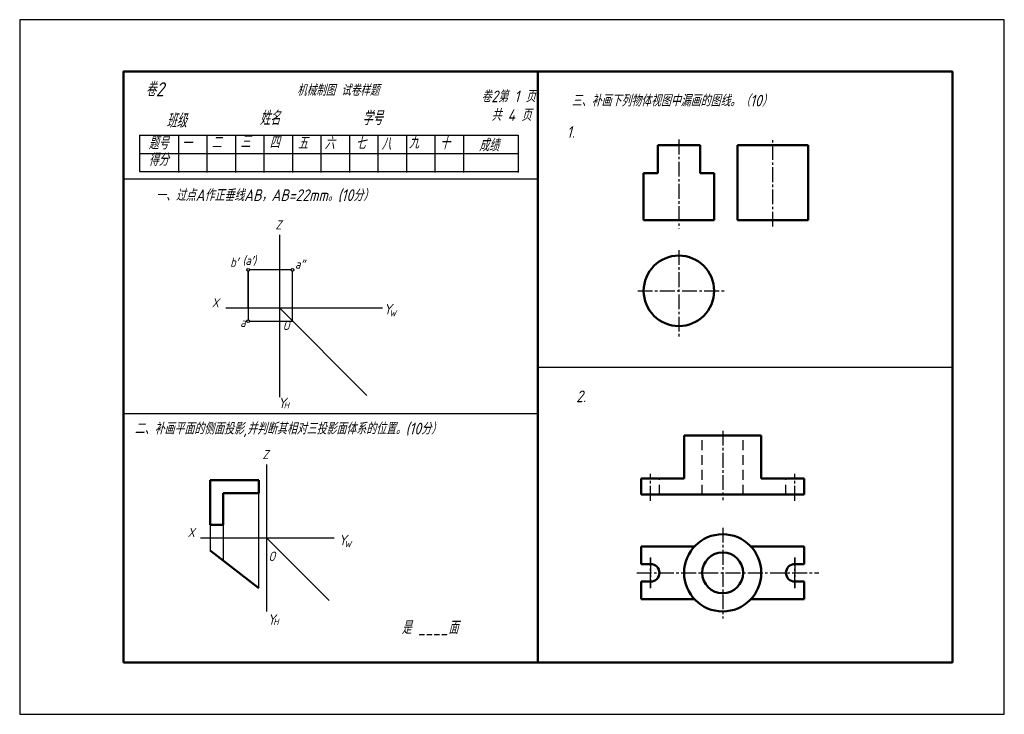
# Model space of a CAD drawing. Header units: millimetres. Extents: x 0 to 380, y 0 to 268.
import ezdxf

# ---------------------------------------------------------------- set-up
doc = ezdxf.new("R2010")
doc.units = ezdxf.units.MM
doc.header["$LTSCALE"] = 0.6
for name, pattern in [('CENTER2', [28.575, 19.05, -3.175, 3.175, -3.175]), ('DASHED', [19.05, 12.7, -6.35]), ('DASHED2', [9.525, 6.35, -3.175])]:
    doc.linetypes.add(name, pattern=pattern)
for name, color, linetype, lineweight in [('图层8', 7, 'Continuous', 25), ('点画线层', 3, 'CENTER2', 25), ('粗实线', 210, 'Continuous', 50), ('粗实线层', 7, 'Continuous', 50), ('虚线层', 2, 'DASHED', 25)]:
    doc.layers.add(name, color=color, linetype=linetype, lineweight=lineweight)
for name, color, linetype in [('细实线', 7, 'Continuous'), ('细实线层', 7, 'Continuous'), ('虚线', 52, 'DASHED2')]:
    doc.layers.add(name, color=color, linetype=linetype)
doc.styles.add('工程字体', font='gbeitc.shx', dxfattribs={"bigfont": 'gbcbig.shx'})
doc.styles.add('工程斜体', font='gbeitc.shx', dxfattribs={"bigfont": 'gbcbig.shx'})

msp = doc.modelspace()

# ---------------------------------------------------------------- linework, layer by layer
at = {"color": 7}
msp.add_lwpolyline([(0, 0), (380, 0), (380, 268), (0, 268)], close=True, dxfattribs=at)
at = {"layer": '点画线层', "color": 7, "ltscale": 0.5}
for p, q in [((254.4, 221.76), (254.4, 187.29)), ((290.67, 188.2), (290.67, 221.76)), ((254.4, 179.13), (254.4, 145.1)), ((238.51, 163.39), (272.8, 163.39)), ((271.31, 109.42), (271.31, 82.63)), ((243.49, 82.42), (243.49, 92.84)), ((299.14, 82.42), (299.14, 92.84)), ((271.31, 72), (271.31, 36.92)), ((243.49, 60.52), (243.49, 48.82)), ((243.49, 48.66), (243.49, 60.35)), ((299.14, 60.52), (299.14, 48.82)), ((299.14, 48.66), (299.14, 60.35)), ((238.17, 54.59), (308.39, 54.59))]:
    msp.add_line(p, q, dxfattribs=at)
at = {"layer": '粗实线', "color": 7}
msp.add_line((200, 248), (200, 20), dxfattribs=at)
msp.add_lwpolyline([(40, 20), (360, 20), (360, 248), (40, 248)], close=True, dxfattribs=at)
at = {"layer": '粗实线层', "color": 7, "ltscale": 0.5}
for p, q in [((246.24, 208.73), (246.24, 219.61)), ((246.24, 219.61), (262.56, 219.61)), ((262.56, 219.61), (262.56, 208.73)), ((240.8, 190.6), (240.8, 208.73)), ((240.8, 208.73), (246.24, 208.73)), ((262.56, 208.73), (268, 208.73)), ((268, 190.6), (268, 208.73)), ((268, 190.6), (240.8, 190.6)), ((256.42, 107.51), (271.31, 107.51)), ((256.42, 90.93), (256.42, 107.51)), ((286.2, 107.51), (271.31, 107.51)), ((286.2, 90.93), (286.2, 107.51)), ((92.3, 90.33), (73.55, 90.33)), ((73.55, 90.33), (73.55, 73.15)), ((92.3, 90.33), (92.3, 85.33)), ((239.87, 90.93), (256.42, 90.93)), ((239.87, 84.76), (239.87, 90.93)), ((302.76, 90.93), (286.2, 90.93)), ((302.76, 84.76), (302.76, 90.93)), ((78.55, 73.15), (78.55, 85.33)), ((92.3, 85.33), (78.55, 85.33)), ((239.87, 84.76), (271.31, 84.76)), ((302.76, 84.76), (271.31, 84.76)), ((73.55, 73.15), (78.55, 73.15)), ((239.87, 64.77), (260.45, 64.77)), ((239.87, 64.77), (239.87, 57.99)), ((302.76, 64.77), (282.17, 64.77)), ((302.76, 64.77), (302.76, 57.99)), ((73.55, 63.15), (92.3, 48.69)), ((243.49, 57.99), (239.87, 57.99)), ((299.14, 57.99), (302.76, 57.99)), ((239.87, 44.41), (239.87, 51.18)), ((243.49, 51.18), (239.87, 51.18)), ((299.14, 51.18), (302.76, 51.18)), ((302.76, 44.41), (302.76, 51.18)), ((239.87, 44.41), (260.45, 44.41)), ((302.76, 44.41), (282.17, 44.41))]:
    msp.add_line(p, q, dxfattribs=at)
at = {"layer": '粗实线层', "lineweight": 50}
for p, q in [((277.07, 190.6), (277.07, 219.61)), ((277.07, 219.61), (304.27, 219.61)), ((304.27, 190.6), (304.27, 219.61)), ((304.27, 190.6), (277.07, 190.6))]:
    msp.add_line(p, q, dxfattribs=at)
at = {"layer": '粗实线层', "color": 7, "ltscale": 0.5}
for centre, radius in [((254.4, 163.39), 13.6), ((271.31, 54.59), 14.89), ((271.31, 54.59), 14.89), ((271.31, 54.59), 7.9)]:
    msp.add_circle(centre, radius, dxfattribs=at)
for centre, start, end in [((243.49, 54.59), 0, 90), ((299.14, 54.59), 90, 180), ((243.49, 54.59), 270, 0), ((299.14, 54.59), 180, 270)]:
    msp.add_arc(centre, 3.4, start, end, dxfattribs=at)
at = {"layer": '细实线', "color": 7}
for p, q in [((46.28, 223.41), (192.39, 223.41)), ((46.28, 223.41), (46.28, 209.41)), ((61.27, 223.41), (61.27, 209.05)), ((72.27, 223.41), (72.27, 209.05)), ((83.27, 223.41), (83.27, 209.05)), ((94.27, 223.41), (94.27, 209.05)), ((105.27, 223.41), (105.27, 209.05)), ((116.27, 223.41), (116.27, 209.05)), ((127.27, 223.41), (127.27, 209.05)), ((138.27, 223.41), (138.27, 209.05)), ((149.27, 223.41), (149.27, 209.05)), ((160.27, 223.41), (160.27, 209.05)), ((171.27, 223.41), (171.27, 209.05)), ((192.39, 223.41), (192.39, 209.05)), ((46.28, 216.41), (192.39, 216.41)), ((46.28, 209.41), (192.39, 209.41)), ((40, 206.6), (200, 206.6)), ((200, 134), (360, 134)), ((40, 116), (200, 116))]:
    msp.add_line(p, q, dxfattribs=at)
at = {"layer": '细实线层', "color": 7, "ltscale": 0.5}
for p, q in [((100.21, 185.02), (100.21, 122.41)), ((88.19, 156.77), (88.19, 171.02)), ((88.19, 171.02), (88.19, 152.17)), ((104.8, 171.52), (88.69, 171.52)), ((105.3, 151.67), (105.3, 171.02)), ((79.53, 156.77), (140.02, 156.77)), ((100.21, 156.77), (133.99, 122.99)), ((88.69, 151.67), (105.3, 151.67)), ((95.22, 96.41), (95.22, 39.66)), ((92.3, 48.69), (92.3, 85.33)), ((73.55, 73.15), (73.55, 63.15)), ((78.55, 73.15), (78.55, 59.29)), ((69.81, 68.15), (121.31, 68.15)), ((95.22, 68.15), (119.4, 43.97))]:
    msp.add_line(p, q, dxfattribs=at)
for centre in [(88.19, 171.52), (105.3, 171.52), (88.19, 151.67)]:
    msp.add_circle(centre, 0.5, dxfattribs=at)
at = {"layer": '虚线层', "color": 7, "ltscale": 0.5}
for p, q in [((263.41, 84.76), (263.41, 107.51)), ((279.21, 84.76), (279.21, 107.51)), ((246.89, 84.76), (246.89, 90.93)), ((295.73, 84.76), (295.73, 90.93))]:
    msp.add_line(p, q, dxfattribs=at)

# ---------------------------------------------------------------- texts
at = {"layer": '图层8', "color": 7, "style": '工程字体'}
for s, p in [('一、过点A作正垂线AB，AB=22mm。(10分）', (52.55, 198.04)), ('二、补画平面的侧面投影,并判断其相对三投影面体系的位置。(10分）', (44.35, 108))]:
    msp.add_text(s, height=4.5, dxfattribs=at).set_placement(p)
at = {"layer": '细实线', "color": 7, "style": '工程字体'}
for s, height, p in [('卷2', 5.4, (48.65, 238.46)), ('   机械制图 试卷样题', 4.32, (100, 238.64)), ('卷2第 1 页', 4.5, (178.15, 236.15)), ('三、补画下列物体视图中漏画的图线。（10）', 4.5, (213, 234.53)), ('班级', 5.4, (56.62, 226.33)), ('姓名', 5.4, (92.62, 227.33)), ('学号', 5.4, (132.22, 227.33)), ('共 4 页', 4.5, (182.04, 228.95)), ('题号', 4.8, (49.74, 217.99)), ('一', 4.8, (62.57, 217.99)), ('二', 4.8, (74.02, 218.25)), ('三', 4.8, (85.2, 218.52)), ('四', 4.8, (96.38, 218.25)), ('五', 4.8, (107.29, 217.99)), ('六', 4.8, (117.67, 217.99)), ('七', 4.8, (129.65, 217.99)), ('八', 4.8, (139.5, 217.72)), ('九', 4.8, (150.15, 218.25)), ('十', 4.8, (162.13, 217.99)), ('成绩', 4.8, (177.25, 217.21)), ('得分', 4.8, (49.74, 211.6))]:
    msp.add_text(s, height=height, dxfattribs=at).set_placement(p)
at = {"layer": '细实线层', "color": 7, "ltscale": 0.5, "style": '工程斜体'}
for s, height, p in [('Y', 4.03, (140.43, 154.31)), ('W', 2.42, (142.66, 153.52)), ('O', 3.6, (101.5, 148.24)), ('Y', 4.03, (99.64, 118.12)), ('H', 2.42, (101.87, 117.98)), ('Y', 4.03, (123.06, 65.22)), ('W', 2.42, (125.29, 64.44)), ('O', 3.6, (95.99, 59.16)), ('Y', 4.03, (95.62, 34.59)), ('H', 2.42, (97.86, 34.45))]:
    msp.add_text(s, height=height, dxfattribs=at).set_placement(p)
at = {"layer": '细实线层', "color": 7, "attachment_point": 1, "style": '工程斜体'}
for s, insert, char_height, width in [('Z', (98.68, 190.59), 3.5, 3.4408), ('b′', (81.22, 176.18), 3.5, 3.4408), ('(a′)', (86.01, 176.85), 3.5, 3.4408), ('a″', (106.24, 175.43), 3.5, 3.4408), ('X', (74.15, 160.52), 3.5, 3.4408), ('a', (85.09, 152.96), 3.5, 3.4408), ('Z', (93.69, 101.98), 3.5, 3.4408), ('X', (64.85, 71.91), 3.5, 3.4408), (' 是 ____面', (144.65, 35.94), 5, 39.5306)]:
    msp.add_mtext(s, dxfattribs=dict(at, insert=insert, char_height=char_height, width=width))
at = {"layer": '虚线', "color": 7, "style": '工程字体'}
for s, p in [('1.', (211.13, 222.43)), ('2.', (214.78, 120.43))]:
    msp.add_text(s, height=4.5, dxfattribs=at).set_placement(p)

doc.saveas('drawing.dxf')
